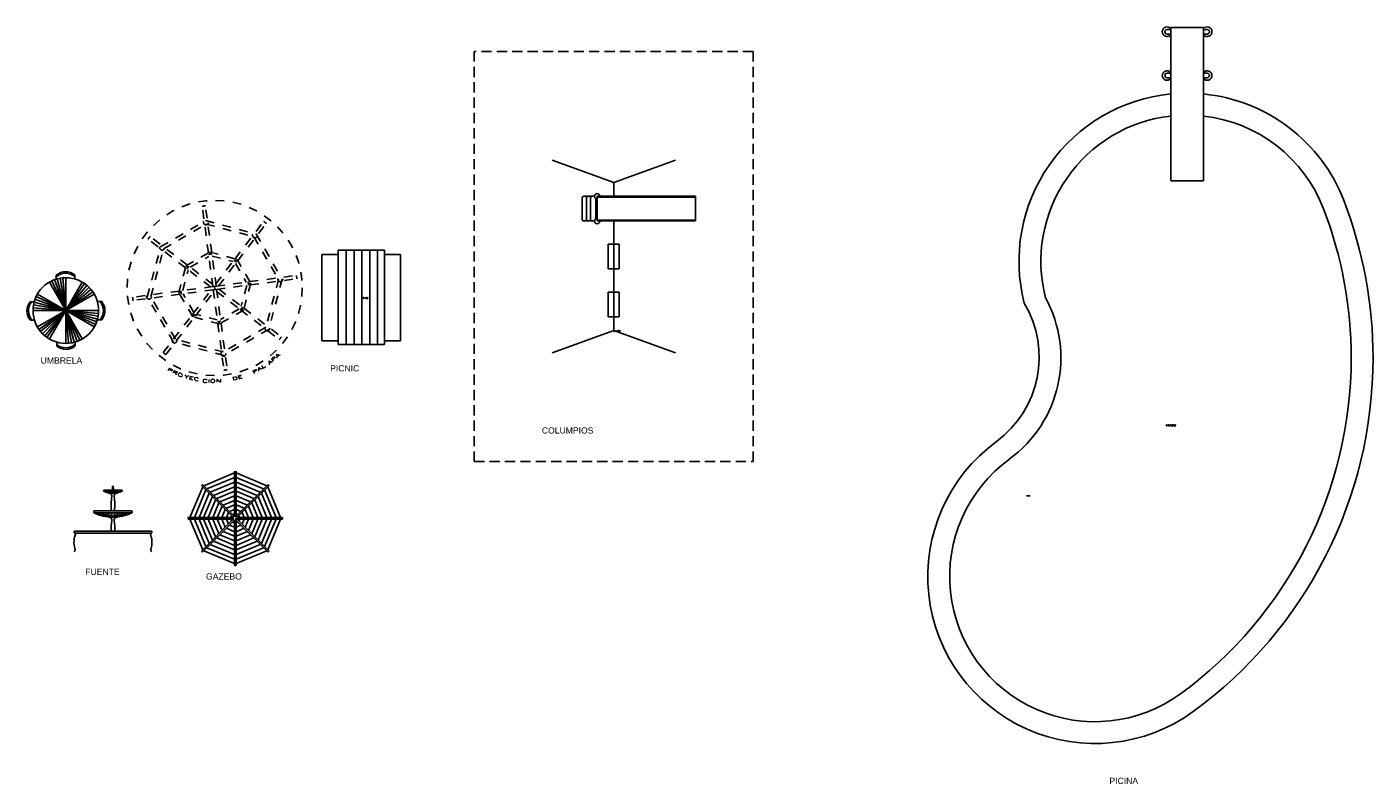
# Model space of a CAD drawing. Header units: millimetres. Extents: x 124.9 to 157.7, y 177.3 to 195.7.
import ezdxf

# ---------------------------------------------------------------- set-up
doc = ezdxf.new("R2010")
doc.units = ezdxf.units.MM
doc.linetypes.add('HIDDEN', pattern=[0.375, 0.25, -0.125])
doc.linetypes.add('OCULTA', pattern=[1.4, 0.7, -0.7])
doc.styles.add('E15', font='ROMAND', dxfattribs={"width": 2, "height": 1.5})
doc.styles.add('ROMANS', font='ROMANS')

msp = doc.modelspace()

# ---------------------------------------------------------------- linework, layer by layer
at = {"color": 7, "linetype": 'Continuous'}
for p, q in [((152.743, 195.662), (152.654, 195.662)), ((152.743, 195.709), (153.543, 195.709)), ((152.743, 194.217), (152.743, 195.709)), ((153.543, 194.217), (153.543, 195.709)), ((153.543, 195.662), (153.632, 195.662)), ((152.743, 195.551), (152.654, 195.551)), ((153.543, 195.551), (153.632, 195.551)), ((152.743, 194.596), (152.654, 194.596)), ((153.543, 194.596), (153.632, 194.596)), ((152.743, 194.485), (152.654, 194.485)), ((153.543, 194.485), (153.632, 194.485)), ((152.743, 194.217), (152.743, 191.976)), ((153.543, 194.217), (153.543, 191.976)), ((139.165, 191.928), (137.662, 192.475)), ((139.165, 191.928), (140.669, 192.475)), ((153.543, 191.976), (152.743, 191.976)), ((139.165, 191.595), (139.165, 191.928)), ((138.399, 191.561), (138.399, 191.028)), ((138.432, 191.595), (138.532, 191.595)), ((138.499, 191.028), (138.499, 191.561)), ((138.499, 191.561), (138.499, 191.028)), ((138.532, 191.595), (138.632, 191.595)), ((138.599, 191.028), (138.599, 191.561)), ((138.632, 191.595), (138.699, 191.595)), ((138.732, 191.052), (138.732, 191.537)), ((141.157, 191.595), (138.765, 191.595)), ((138.765, 191.595), (138.765, 190.995)), ((138.765, 191.578), (141.157, 191.578)), ((141.157, 190.995), (141.157, 191.595)), ((138.432, 190.995), (138.532, 190.995)), ((138.532, 190.995), (138.632, 190.995)), ((138.699, 190.995), (138.632, 190.995)), ((138.765, 191.011), (141.157, 191.011)), ((141.157, 190.995), (138.765, 190.995)), ((139.165, 188.328), (139.165, 190.995)), ((139.299, 190.428), (139.032, 190.428)), ((139.032, 190.428), (139.032, 189.828)), ((139.299, 189.828), (139.299, 190.428)), ((125.579, 189.578), (125.579, 189.673)), ((126.029, 189.581), (126.029, 189.679)), ((139.032, 189.828), (139.299, 189.828)), ((125.41, 189.505), (125.811, 188.811)), ((125.41, 189.505), (125.811, 188.811)), ((125.472, 189.537), (125.811, 188.811)), ((125.537, 189.564), (125.811, 188.811)), ((125.811, 188.811), (125.603, 189.585)), ((125.672, 189.6), (125.811, 188.811)), ((125.741, 189.609), (125.811, 188.811)), ((125.811, 189.612), (125.811, 188.811)), ((126.211, 189.505), (125.811, 188.811)), ((126.211, 189.505), (125.811, 188.811)), ((126.27, 189.467), (125.811, 188.811)), ((126.325, 189.425), (125.811, 188.811)), ((125.811, 188.811), (126.377, 189.377)), ((125.04, 189.027), (124.942, 189.027)), ((125.811, 188.811), (125.037, 189.019)), ((125.058, 189.085), (125.811, 188.811)), ((125.085, 189.15), (125.811, 188.811)), ((125.117, 189.212), (125.811, 188.811)), ((126.424, 189.326), (125.811, 188.811)), ((126.466, 189.271), (125.811, 188.811)), ((126.504, 189.212), (125.811, 188.811)), ((126.68, 189.035), (126.579, 189.035)), ((139.299, 189.261), (139.032, 189.261)), ((139.032, 189.261), (139.032, 188.661)), ((139.299, 188.661), (139.299, 189.261)), ((125.01, 188.811), (125.811, 188.811)), ((125.01, 188.811), (125.811, 188.811)), ((125.013, 188.881), (125.811, 188.811)), ((125.022, 188.95), (125.811, 188.811)), ((125.117, 188.411), (125.811, 188.811)), ((125.155, 188.352), (125.811, 188.811)), ((125.197, 188.297), (125.811, 188.811)), ((125.811, 188.811), (125.245, 188.245)), ((125.296, 188.198), (125.811, 188.811)), ((125.351, 188.156), (125.811, 188.811)), ((125.41, 188.118), (125.811, 188.811)), ((125.41, 188.118), (125.811, 188.811)), ((126.563, 188.538), (125.811, 188.811)), ((125.811, 188.811), (126.584, 188.604)), ((126.599, 188.672), (125.811, 188.811)), ((126.608, 188.742), (125.811, 188.811)), ((126.536, 188.473), (125.811, 188.811)), ((126.611, 188.811), (125.811, 188.811)), ((126.504, 188.411), (125.811, 188.811)), ((126.611, 188.811), (125.811, 188.811)), ((125.811, 188.811), (126.018, 188.038)), ((126.084, 188.059), (125.811, 188.811)), ((126.149, 188.086), (125.811, 188.811)), ((126.211, 188.118), (125.811, 188.811)), ((126.211, 188.118), (125.811, 188.811)), ((125.95, 188.023), (125.811, 188.811)), ((125.88, 188.014), (125.811, 188.811)), ((125.811, 188.011), (125.811, 188.811)), ((125.045, 188.577), (124.948, 188.577)), ((126.686, 188.585), (126.578, 188.585)), ((139.032, 188.661), (139.299, 188.661)), ((125.589, 188.042), (125.589, 187.944)), ((126.039, 188.044), (126.039, 187.95)), ((139.165, 188.328), (137.662, 187.781)), ((139.165, 188.328), (140.669, 187.781))]:
    msp.add_line(p, q, dxfattribs=at)
at = {"color": 7, "linetype": 'HIDDEN'}
for p, q in [((142.565, 195.128), (135.765, 195.128)), ((135.765, 195.128), (135.765, 185.128)), ((142.565, 185.128), (142.565, 195.128)), ((135.765, 185.128), (142.565, 185.128))]:
    msp.add_line(p, q, dxfattribs=at)
at = {"linetype": 'OCULTA', "ltscale": 0.3}
for p, q in [((129.287, 190.216), (129.136, 191.352)), ((129.366, 190.226), (129.215, 191.363)), ((129.936, 190.074), (130.633, 190.984)), ((130, 190.025), (130.697, 190.936)), ((128.727, 189.856), (127.817, 190.553)), ((128.776, 189.92), (127.865, 190.617)), ((129.372, 190.183), (129.292, 190.173)), ((129.396, 189.395), (129.292, 190.173)), ((129.324, 190.237), (129.332, 190.178)), ((129.475, 189.406), (129.372, 190.183)), ((129.467, 189.462), (129.91, 190.04)), ((129.531, 189.413), (129.973, 189.991)), ((129.973, 189.991), (129.91, 190.04)), ((129.978, 190.063), (129.942, 190.015)), ((128.738, 189.898), (128.786, 189.862)), ((128.81, 189.894), (128.762, 189.83)), ((129.34, 189.388), (128.762, 189.83)), ((129.388, 189.451), (128.81, 189.894)), ((130.295, 189.515), (131.432, 189.666)), ((131.432, 189.666), (131.442, 189.586)), ((129.396, 189.395), (128.618, 189.292)), ((129.396, 189.395), (129.475, 189.406)), ((129.435, 189.4), (129.446, 189.321)), ((129.475, 189.406), (130.253, 189.509)), ((129.485, 189.326), (130.263, 189.43)), ((129.542, 189.334), (130.119, 188.891)), ((130.263, 189.43), (130.253, 189.509)), ((130.317, 189.477), (130.258, 189.469)), ((130.306, 189.435), (131.442, 189.586)), ((128.575, 189.286), (127.439, 189.135)), ((128.586, 189.207), (127.449, 189.056)), ((128.564, 189.244), (128.623, 189.252)), ((128.618, 189.292), (128.629, 189.212)), ((129.406, 189.316), (128.629, 189.212)), ((128.908, 188.73), (129.35, 189.308)), ((128.971, 188.682), (129.414, 189.26)), ((129.485, 189.326), (129.406, 189.316)), ((129.406, 189.316), (129.509, 188.538)), ((129.485, 189.326), (129.589, 188.549)), ((129.493, 189.27), (130.071, 188.828)), ((128.184, 187.786), (128.881, 188.696)), ((128.903, 188.659), (128.939, 188.706)), ((128.908, 188.73), (128.971, 188.682)), ((130.071, 188.828), (130.119, 188.891)), ((130.071, 188.828), (131.016, 188.105)), ((130.143, 188.823), (130.095, 188.86)), ((130.154, 188.865), (131.064, 188.168)), ((128.248, 187.737), (128.945, 188.647)), ((129.509, 188.538), (129.589, 188.549)), ((129.515, 188.495), (129.666, 187.359)), ((129.557, 188.484), (129.549, 188.543)), ((129.594, 188.506), (129.745, 187.369))]:
    msp.add_line(p, q, dxfattribs=at)
at = {"linetype": 'Continuous'}
for p, q in [((132.053, 188.076), (132.053, 190.177)), ((132.453, 190.177), (132.053, 190.177)), ((132.453, 190.284), (133.577, 190.284)), ((132.453, 187.981), (132.453, 190.284)), ((132.645, 187.981), (132.645, 190.281)), ((132.836, 187.98), (132.836, 190.281)), ((133.028, 187.98), (133.028, 190.28)), ((133.219, 187.981), (133.219, 190.28)), ((133.411, 187.981), (133.411, 190.28)), ((133.577, 187.981), (133.577, 190.284)), ((133.577, 190.177), (133.972, 190.177)), ((133.972, 188.076), (133.972, 190.177)), ((132.453, 188.076), (132.053, 188.076)), ((132.645, 188.111), (132.645, 187.981)), ((132.836, 188.111), (132.836, 187.98)), ((133.028, 188.11), (133.028, 187.98)), ((133.219, 187.981), (133.219, 188.11)), ((133.411, 187.981), (133.411, 188.11)), ((133.577, 188.076), (133.972, 188.076)), ((133.577, 187.981), (132.453, 187.981)), ((129.923, 184.852), (129.173, 184.542)), ((129.251, 184.463), (129.923, 184.741)), ((129.923, 184.897), (129.923, 183.799)), ((129.96, 184.897), (129.96, 183.799)), ((130.71, 184.542), (129.96, 184.852)), ((129.96, 184.741), (130.631, 184.463)), ((129.147, 184.515), (128.836, 183.766)), ((128.947, 183.766), (129.225, 184.437)), ((129.141, 184.573), (129.115, 184.547)), ((129.115, 184.547), (129.891, 183.771)), ((129.141, 184.573), (129.917, 183.797)), ((129.33, 184.384), (129.923, 184.63)), ((129.409, 184.306), (129.923, 184.518)), ((129.96, 184.63), (130.552, 184.384)), ((129.96, 184.518), (130.474, 184.306)), ((130.741, 184.573), (129.965, 183.797)), ((130.767, 184.547), (129.991, 183.771)), ((130.657, 184.437), (130.935, 183.766)), ((131.046, 183.766), (130.736, 184.515)), ((130.767, 184.547), (130.741, 184.573)), ((129.059, 183.766), (129.304, 184.358)), ((129.17, 183.766), (129.383, 184.279)), ((129.281, 183.766), (129.461, 184.201)), ((129.392, 183.766), (129.54, 184.122)), ((129.488, 184.227), (129.923, 184.407)), ((129.566, 184.148), (129.923, 184.296)), ((129.645, 184.069), (129.923, 184.185)), ((129.96, 184.407), (130.395, 184.227)), ((129.96, 184.296), (130.316, 184.148)), ((129.96, 184.185), (130.237, 184.069)), ((130.342, 184.122), (130.49, 183.766)), ((130.421, 184.201), (130.601, 183.766)), ((130.5, 184.279), (130.713, 183.766)), ((130.578, 184.358), (130.824, 183.766)), ((149.318, 184.298), (149.229, 184.298)), ((128.791, 183.766), (129.889, 183.766)), ((128.791, 183.766), (128.791, 183.728)), ((129.504, 183.766), (129.619, 184.043)), ((129.615, 183.766), (129.697, 183.965)), ((129.724, 183.991), (129.923, 184.073)), ((129.726, 183.766), (129.776, 183.886)), ((129.802, 183.912), (129.923, 183.962)), ((129.96, 184.073), (130.159, 183.991)), ((129.96, 183.962), (130.08, 183.912)), ((131.091, 183.766), (129.994, 183.766)), ((130.106, 183.886), (130.156, 183.766)), ((130.185, 183.965), (130.267, 183.766)), ((130.264, 184.043), (130.379, 183.766)), ((131.091, 183.728), (131.091, 183.766)), ((128.791, 183.728), (129.889, 183.728)), ((128.836, 183.728), (129.147, 182.979)), ((129.225, 183.057), (128.947, 183.728)), ((129.304, 183.136), (129.059, 183.728)), ((129.115, 182.947), (129.891, 183.723)), ((129.141, 182.921), (129.917, 183.697)), ((129.383, 183.215), (129.17, 183.728)), ((129.461, 183.293), (129.281, 183.728)), ((129.54, 183.372), (129.392, 183.728)), ((129.619, 183.451), (129.504, 183.728)), ((129.697, 183.53), (129.615, 183.728)), ((129.923, 183.421), (129.724, 183.503)), ((129.776, 183.608), (129.726, 183.728)), ((129.923, 183.532), (129.802, 183.582)), ((129.923, 182.597), (129.923, 183.695)), ((129.96, 182.597), (129.96, 183.695)), ((130.08, 183.582), (129.96, 183.532)), ((130.159, 183.503), (129.96, 183.421)), ((130.741, 182.921), (129.965, 183.697)), ((130.767, 182.947), (129.991, 183.723)), ((131.091, 183.728), (129.994, 183.728)), ((130.156, 183.728), (130.106, 183.608)), ((130.267, 183.728), (130.185, 183.53)), ((130.379, 183.728), (130.264, 183.451)), ((130.49, 183.728), (130.342, 183.372)), ((130.601, 183.728), (130.421, 183.293)), ((130.713, 183.728), (130.5, 183.215)), ((130.824, 183.728), (130.578, 183.136)), ((130.935, 183.728), (130.657, 183.057)), ((130.736, 182.979), (131.046, 183.728)), ((129.923, 182.864), (129.33, 183.11)), ((129.923, 182.976), (129.409, 183.188)), ((129.923, 183.087), (129.488, 183.267)), ((129.923, 183.198), (129.566, 183.346)), ((129.923, 183.31), (129.645, 183.425)), ((130.237, 183.425), (129.96, 183.31)), ((130.316, 183.346), (129.96, 183.198)), ((130.395, 183.267), (129.96, 183.087)), ((130.474, 183.188), (129.96, 182.976)), ((130.552, 183.11), (129.96, 182.864)), ((129.115, 182.947), (129.141, 182.921)), ((129.173, 182.952), (129.923, 182.642)), ((129.923, 182.753), (129.251, 183.031)), ((130.631, 183.031), (129.96, 182.753)), ((129.96, 182.642), (130.71, 182.952)), ((130.741, 182.921), (130.767, 182.947)), ((129.923, 182.597), (129.96, 182.597)), ((129.96, 182.597), (129.923, 182.597))]:
    msp.add_line(p, q, dxfattribs=at)
msp.add_line((126.956, 184.532), (126.964, 184.532))
at = {"linetype": 'OCULTA', "ltscale": 0.3}
for points in [[(128.433, 188.044), (127.797, 189.142), (128.124, 190.368), (129.222, 191.004), (130.448, 190.677), (131.084, 189.579), (130.757, 188.353), (129.659, 187.717)], [(128.485, 188.113), (127.883, 189.154), (128.193, 190.316), (129.234, 190.918), (130.396, 190.608), (130.998, 189.568), (130.688, 188.406), (129.647, 187.803)], [(128.903, 188.659), (128.564, 189.244), (128.738, 189.898), (129.324, 190.237), (129.978, 190.063), (130.317, 189.477), (130.143, 188.823), (129.557, 188.484)]]:
    msp.add_lwpolyline(points, close=True, dxfattribs=at)
for points in [[(128.845, 189.867), (129.298, 190.13)], [(129.377, 190.14), (129.884, 190.005)], [(128.661, 189.297), (128.796, 189.804)], [(129.947, 189.957), (130.21, 189.503)], [(130.22, 189.424), (130.085, 188.918)], [(128.934, 188.765), (128.672, 189.218)], [(129.504, 188.581), (128.998, 188.716)], [(130.036, 188.854), (129.583, 188.592)]]:
    msp.add_lwpolyline(points, dxfattribs=at)
for points in [[(127.188, 184.414, -0.414214), (127.181, 184.406), (126.739, 184.406, -0.414214), (126.732, 184.414), (126.732, 184.423, -0.414214), (126.739, 184.431), (127.181, 184.431, -0.414214), (127.188, 184.423)], [(127.428, 183.896, -0.414214), (127.413, 183.881), (126.507, 183.881, -0.414214), (126.492, 183.896), (126.492, 183.916, -0.414214), (126.507, 183.931), (127.413, 183.931, -0.414214), (127.428, 183.916)], [(127.906, 183.396, -0.414214), (127.891, 183.381), (126.029, 183.381, -0.414214), (126.014, 183.396), (126.014, 183.416, -0.414214), (126.029, 183.431), (127.891, 183.431, -0.414214), (127.906, 183.416)]]:
    msp.add_lwpolyline(points, format="xyb", close=True)
for points in [[(126.924, 183.931, -0.081787), (126.935, 184.276, 0.393895), (126.866, 184.362, 0.393895)], [(126.996, 183.931, 0.081787), (126.986, 184.276, -0.393895), (127.055, 184.362, -0.393895)], [(126.916, 183.431, -0.061445), (126.935, 183.691, 0.393895), (126.866, 183.777, 0.393895)], [(127.004, 183.431, 0.061445), (126.986, 183.691, -0.393895), (127.055, 183.777, -0.393895)], [(126.055, 183.381, 0.174017), (126.032, 183.007, -0.338113), (126.012, 182.931)], [(127.865, 183.381, -0.174017), (127.888, 183.007, 0.338113), (127.908, 182.931)]]:
    msp.add_lwpolyline(points, format="xyb")
for centre, radius in [((129.441, 189.361), 2.135), ((129.228, 190.961), 0.06), ((130.422, 190.643), 0.06), ((128.158, 190.342), 0.06), ((131.041, 189.573), 0.06), ((127.84, 189.148), 0.06), ((130.723, 188.379), 0.06), ((128.459, 188.079), 0.06)]:
    msp.add_circle(centre, radius, dxfattribs=at)
at = {"color": 7, "linetype": 'Continuous'}
msp.add_circle((125.811, 188.811), 0.8, dxfattribs=at)
at = {"linetype": 'OCULTA', "ltscale": 0.4}
msp.add_circle((129.653, 187.76), 0.06, dxfattribs=at)
at = {"linetype": 'Continuous'}
msp.add_circle((129.941, 183.747), 0.0556, dxfattribs=at)
at = {"color": 7, "linetype": 'Continuous'}
for centre, radius, start, end in [((152.654, 195.607), 0.117, 40.6441, 319.843), ((152.654, 195.607), 0.0556, 89.9939, 270.0061), ((153.632, 195.607), 0.117, 220.1558, 139.3566), ((153.632, 195.607), 0.0556, 269.9994, 90.0006), ((152.654, 194.54), 0.117, 40.6441, 319.843), ((152.654, 194.54), 0.0556, 89.9936, 270.0064), ((153.632, 194.54), 0.117, 220.1558, 139.3566), ((153.632, 194.54), 0.0556, 269.9992, 90.0008), ((153.143, 190.011), 4.098, 95.6019, 194.4231), ((153.143, 190.011), 4.098, 21, 84.3981), ((153.143, 190.011), 3.564, 96.4434, 194.4231), ((153.143, 190.011), 3.564, 21, 83.5566), ((138.765, 191.595), 0.0667, 0, 270), ((138.432, 191.561), 0.0333, 89.9971, 180.0018), ((138.532, 191.561), 0.0333, 89.9972, 180.0018), ((138.632, 191.561), 0.0333, 90, 180), ((147.009, 187.657), 10.667, 0, 21), ((138.432, 191.028), 0.0333, 179.9982, 270.0029), ((138.532, 191.028), 0.0333, 179.9982, 270.0028), ((138.632, 191.028), 0.0333, 180, 270), ((138.765, 190.995), 0.0667, 90, 0), ((147.009, 187.657), 10.134, 360, 21), ((125.808, 189.408), 0.35, 50.7687, 130.8391), ((125.808, 189.37), 0.35, 50.7687, 130.8391), ((125.213, 188.806), 0.35, 140.7687, 220.8391), ((125.25, 188.806), 0.35, 140.7687, 220.8391), ((126.377, 188.807), 0.35, 320.7687, 40.8391), ((126.415, 188.807), 0.35, 320.7687, 40.8391), ((147.009, 187.657), 3.056, 306.1, 28.676), ((146.976, 187.678), 2.56, 306.4088, 30.8426), ((125.811, 188.253), 0.35, 230.7687, 310.8391), ((125.811, 188.215), 0.35, 230.7687, 310.8391), ((147.009, 187.657), 10.134, 306.1, 360), ((147.009, 187.657), 10.667, 306.1, 360), ((150.895, 182.328), 4.072, 126.1, 306.1), ((150.895, 182.328), 3.539, 126.1, 306.1)]:
    msp.add_arc(centre, radius, start, end, dxfattribs=at)
at = {"linetype": 'OCULTA', "ltscale": 0.4}
msp.add_arc((129.441, 189.361), 2.015, 96.4278, 98.7032, dxfattribs=at)
at = {"linetype": 'OCULTA', "ltscale": 0.3}
for start, end in [(51.4278, 53.7032), (141.4278, 143.7032), (186.4278, 188.7032), (321.4278, 323.7032), (231.4278, 233.7032), (276.4278, 278.7032)]:
    msp.add_arc((129.441, 189.361), 2.015, start, end, dxfattribs=at)
for centre, radius, start, end in [((127.311, 184.47), 0.361, 170.0926, 186.2491), ((126.609, 184.47), 0.361, 353.7509, 9.9074), ((126.96, 184.848), 0.494, 243.0263, 296.9734), ((126.962, 184.681), 0.327, 236.9412, 269.6077), ((126.96, 184.545), 0.192, 226.5161, 313.4839), ((126.953, 184.445), 0.0913, 204.6507, 274.3148), ((126.983, 184.437), 0.0865, 200.6976, 254.8925), ((127.028, 184.412), 0.0894, 183.3295, 220.5665), ((126.967, 184.445), 0.0913, 265.6852, 335.3493), ((126.938, 184.437), 0.0865, 285.1075, 339.3024), ((126.892, 184.412), 0.0894, 319.4335, 356.6705), ((126.958, 184.681), 0.327, 270.3923, 303.0588), ((126.96, 184.786), 1.014, 243.0263, 296.9734), ((126.965, 184.444), 0.671, 236.9412, 269.6077), ((126.96, 184.166), 0.393, 226.5161, 313.4839), ((126.946, 183.959), 0.187, 204.6507, 274.3148), ((127.006, 183.944), 0.178, 200.6976, 254.8925), ((127.099, 183.892), 0.183, 183.3295, 220.5665), ((126.956, 184.444), 0.671, 270.3923, 303.0588), ((126.821, 183.892), 0.183, 319.4335, 356.6705), ((126.914, 183.944), 0.178, 285.1075, 339.3024), ((126.974, 183.959), 0.187, 265.6852, 335.3493)]:
    msp.add_arc(centre, radius, start, end)
at = {"linetype": 'Continuous'}
for start, end in [(144.594, 170.4055), (99.594, 125.4055), (54.5941, 80.4056), (9.5941, 35.4055), (189.594, 215.4056), (234.594, 260.4055), (279.5941, 305.4055), (324.594, 350.4057)]:
    msp.add_arc((129.941, 183.747), 0.111, start, end, dxfattribs=at)

# ---------------------------------------------------------------- texts
at = {"style": 'E15', "width": 2}
for s, rotation, p in [('APA', 40.2797, (130.761, 187.487)), ('PRO', 334.7829, (128.277, 187.353)), ('PAL', 31.05, (130.385, 187.262)), ('YEC', 347.326, (128.687, 187.17)), ('CION', 1.41, (129.138, 187.054)), ('DE', 16.7977, (129.883, 187.104))]:
    msp.add_text(s, height=0.075, rotation=rotation, dxfattribs=at).set_placement(p)
at = {"char_height": 0.15, "width": 1.4639, "attachment_point": 1}
for s, insert in [('{\\fArial|b0|i0|c0|p34;UMBRELA}', (125.198, 187.668)), ('{\\fArial|b0|i0|c0|p34;PICNIC}', (132.254, 187.478)), ('{\\fArial|b0|i0|c0|p34;COLUMPIOS}', (137.415, 185.964)), ('{\\fArial|b0|i0|c0|p34;FUENTE}', (126.286, 182.518)), ('{\\fArial|b0|i0|c0|p34;GAZEBO}', (129.228, 182.405)), ('{\\fArial|b0|i0|c0|p34;PICINA}', (151.249, 177.422))]:
    msp.add_mtext(s, dxfattribs=dict(at, insert=insert))
at = {"style": 'ROMANS', "flags": 5}
for tag, p, height in [('PICNIC2', (133.015, 189.101), 0.0316), ('UMBRELLA2', (125.811, 188.785), 0.0267), ('SWING2', (139.165, 188.295), 0.0333), ('KIDNEY2', (152.623, 185.989), 0.0444), ('GAZEBO2', (129.941, 183.728), 0.0185)]:
    msp.add_attdef(tag, p, '$', height=height, dxfattribs=at)

doc.saveas('drawing.dxf')
